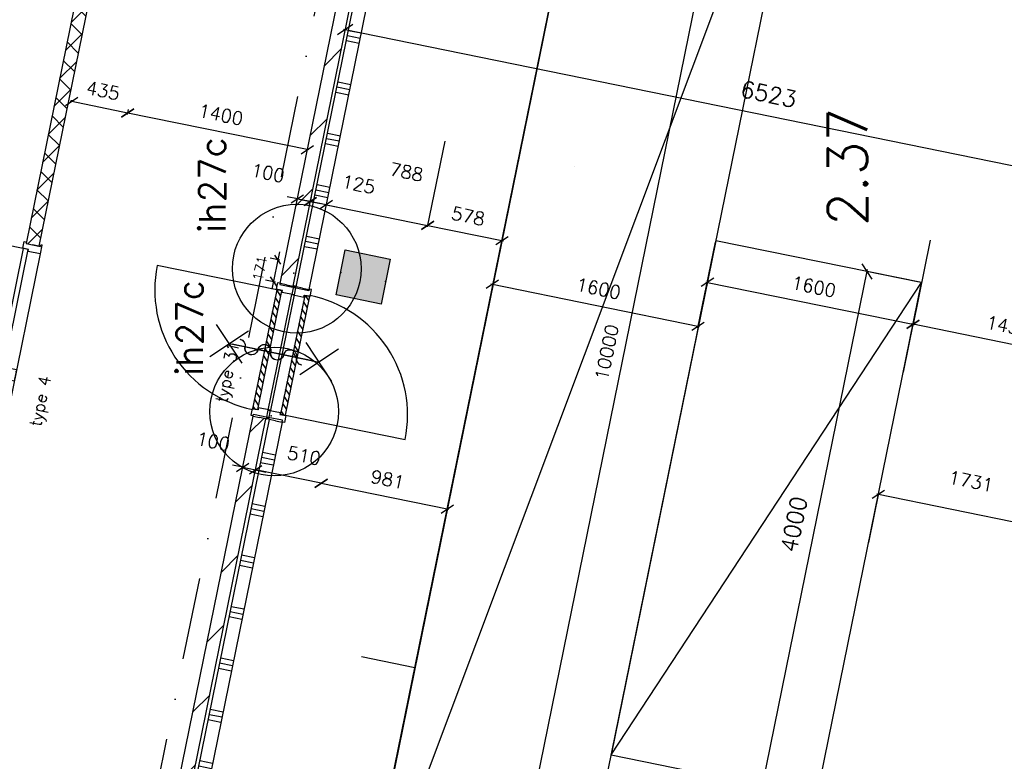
# Model space of a CAD drawing. Extents: x 7198 to 172353, y -998 to 131648.
# Tile 17 of 66: x 22300 to 29808, y 27014 to 32666. Entities that reach past the tile are written whole.
import ezdxf
from ezdxf.enums import TextEntityAlignment as Align

# ---------------------------------------------------------------- set-up
doc = ezdxf.new("R2010")
doc.units = 0
doc.header["$LTSCALE"] = 50
doc.header["$MEASUREMENT"] = 0
doc.header["$PDSIZE"] = -1
doc.linetypes.add('DASHDOT', pattern=[25, 12.5, -6.25, 0, -6.25])
doc.layers.get('0').update_dxf_attribs({"linetype": 'CONTINUOUS'})
doc.layers.get('DEFPOINTS').update_dxf_attribs({"linetype": 'CONTINUOUS'})
for name, color, linetype in [('00', 7, 'CONTINUOUS'), ('_BRANDCOMPART', 6, 'DASHDOT'), ('_DETAILNUMMERS', 4, 'CONTINUOUS'), ('_DETAILNUMMERSTEKST', 4, 'CONTINUOUS'), ('_INSTALLATIES', 4, 'CONTINUOUS'), ('A--A22--_F123-', 9, 'CONTINUOUS'), ('A--A28--_F12--', 7, 'CONTINUOUS'), ('A--A32--_F-2--', 9, 'CONTINUOUS'), ('A--L$7A1-_STRAMIEN', 1, 'CONTINUOUS'), ('A--L21--', 3, 'CONTINUOUS'), ('A--L22--_F-2--', 7, 'CONTINUOUS'), ('A--L22--_F-23-', 7, 'CONTINUOUS'), ('A--L28--', 7, 'CONTINUOUS'), ('A--L28--_F12--', 7, 'CONTINUOUS'), ('A--L32--', 7, 'CONTINUOUS'), ('A--L32--_F-23-', 2, 'CONTINUOUS'), ('A--L32--_F123-', 1, 'CONTINUOUS'), ('A--L32--_F123-DRAAIR', 7, 'CONTINUOUS'), ('A--L65--', 7, 'CONTINUOUS'), ('A--L65--_F-23-', 7, 'CONTINUOUS'), ('A--L65--_F123-', 7, 'CONTINUOUS'), ('A--M$1A-_F123-', 1, 'CONTINUOUS'), ('A--M1$A-_F123-', 1, 'CONTINUOUS'), ('A--T$1A-_F123-_RNR', 4, 'CONTINUOUS'), ('TEKST_KOZIJNMERK', 2, 'CONTINUOUS'), ('X--LR---_CP', 7, 'CONTINUOUS')]:
    doc.layers.add(name, color=color, linetype=linetype)
doc.styles.add('ALFA-0_25', font='ROMANS')
doc.styles.add('B-01', font='SIMPLEX.SHX', dxfattribs={"width": 0.8, "height": 4.5})
doc.styles.add('HIEMSTRA', font='romans.shx')
doc.dimstyles.get("Standard").update_dxf_attribs({"dimscale": 40, "dimtxt": 2.5, "dimasz": 2, "dimexe": 0.3, "dimexo": 0.3, "dimgap": 2, "dimtad": 1, "dimdec": 0, "dimzin": 0, "dimdsep": 46, "dimtxsty": 'HIEMSTRA', "dimblk1": 'OBLIQUE', "dimblk2": 'OBLIQUE', "dimsah": 1, "dimcen": -0.09, "dimdle": 0.3, "dimse1": 1, "dimclrd": 2, "dimclre": 2, "dimclrt": 3, "dimadec": 0, "dimazin": 0, "dimtfac": 1, "dimtdec": 4, "dimtofl": 0, "dimtmove": 2, "dimatfit": 3, "dimldrblk": 'OBLIQUE', "dimfxl": 1, "dimtvp": 625, "dimtolj": 1, "dimtzin": 0, "dimarcsym": 0})
doc.dimstyles.new('STANDARD$0', dxfattribs={"dimscale": 50, "dimtxt": 2.5, "dimasz": 2, "dimexe": 2, "dimexo": 0, "dimgap": 2, "dimtad": 1, "dimdec": 0, "dimzin": 0, "dimdsep": 46, "dimtxsty": 'ALFA-0_25', "dimblk1": 'OBLIQUE', "dimblk2": 'OBLIQUE', "dimsah": 1, "dimcen": -3, "dimdle": 2, "dimclrd": 1, "dimclre": 1, "dimclrt": 2, "dimadec": 0, "dimazin": 0, "dimtfac": 0.666667, "dimtofl": 0, "dimtmove": 2, "dimatfit": 3, "dimldrblk": 'OBLIQUE', "dimfxl": 1, "dimtvp": 0.833333, "dimtolj": 1, "dimtzin": 0, "dimarcsym": 0})

# ---------------------------------------------------------------- blocks, each defined once
blk = doc.blocks.new('dr_930type4')
at = {"layer": 'A--L32--_F123-', "color": 1}
for p, q in [((67, 0), (1307, 0)), ((1038, -139), (1322, -139)), ((1057, -93.8), (1307, -93.8))]:
    blk.add_line(p, q, dxfattribs=at)
at = {"layer": 'A--L32--_F123-'}
for points in [[(0, -9), (0, 0), (67, 0), (67, -93.8), (52, -93.8), (52, -139), (0, -139), (0, -121), (12, -121), (12, -9), (0, -9)], [(969, 0), (1055, 0), (1057, 0), (1057, -93.8), (1057, -93.8), (1040, -93.8), (1040, -137), (1038, -139), (986, -139), (984, -137), (984, -93.8), (969, -93.8), (967, -93.8), (967, 0)], [(1374, -9), (1374, 0), (1307, 0), (1307, -93.8), (1322, -93.8), (1322, -139), (1374, -139), (1374, -121), (1362, -121), (1362, -9), (1374, -9)], [(54, -95.6), (54, -135.6), (980.1, -135.6), (977.1, -95.6), (54, -95.6)]]:
    blk.add_lwpolyline(points, close=True, dxfattribs=at)
blk.add_point((1374, 0), dxfattribs=at)
blk.add_point((1374, 0), dxfattribs=at)
at = {"layer": 'A--L32--_F123-DRAAIR', "color": 1}
blk.add_lwpolyline([(54, -135.6), (54, -1065.6, 0.414214), (973, -135.8)], format="xyb", dxfattribs=at)
at = {"layer": 'X--LR---_CP', "color": 1, "linetype": 'Continuous'}
blk.add_point((0, 0), dxfattribs=at)
at = {"layer": 'X--LR---_CP', "color": 1}
blk.add_point((982, 0), dxfattribs=at)
blk = doc.blocks.new('*U858')
at = {"layer": 'A--A22--_F123-', "linetype": 'Continuous'}
h = blk.add_hatch(dxfattribs=at)
h.set_pattern_fill('ALFALINE', color=256, scale=300, style=0)
h.set_pattern_definition([(45, (-24334.9, -30644.65), (-212.132, 212.132), [])])
h.paths.add_polyline_path([(0, 0), (-49, 10), (1406.9, 7157.2), (1447.8, 7107.2), (1488.6, 7057.2), (49, -10)])
at = {"layer": 'A--L22--_F-2--', "color": 3, "linetype": 'Continuous'}
for points in [[(0, 0), (-49, 10), (1406.9, 7157.2), (1406.9, 7157.2)], [(0, 0), (49, -10), (1488.6, 7057.2), (1488.6, 7057.2)]]:
    blk.add_lwpolyline(points, dxfattribs=at)
blk = doc.blocks.new('*U857')
at = {"layer": 'A--A22--_F123-', "linetype": 'Continuous'}
h = blk.add_hatch(dxfattribs=at)
h.set_pattern_fill('ALFAKRS', color=256, scale=120, style=0)
h.set_pattern_definition([(45, (-23133.21, -34563.33), (-84.8528, 84.8528), []), (135, (-23133.21, -34563.33), (-84.8528, -84.8528), [])])
h.paths.add_polyline_path([(0, 0), (49, -10), (-687.2, -3623.9), (-736.2, -3613.9), (-785.1, -3603.9), (-49, 10)])
at = {"layer": 'A--L22--_F-2--', "color": 2, "linetype": 'Continuous'}
for points in [[(0, 0), (-49, 10), (-785.1, -3603.9), (-736.2, -3613.9)], [(0, 0), (49, -10), (-687.2, -3623.9), (-736.2, -3613.9)]]:
    blk.add_lwpolyline(points, dxfattribs=at)
blk = doc.blocks.new('_OBLIQUE')
at = {"color": 0, "linetype": 'ByBlock'}
blk.add_line((-0.5, -0.5), (0.5, 0.5), dxfattribs=at)
blk = doc.blocks.new('*D51')
at = {"layer": 'A--M$1A-_F123-', "color": 2, "linetype": 'Continuous', "lineweight": -2, "transparency": 16777216}
for p, q in [((25673.5, 29494.7), (25557.4, 28924.9)), ((24586.9, 29134.9), (25571.6, 28934.3))]:
    blk.add_line(p, q, dxfattribs=at)
at = {"layer": 'DEFPOINTS', "color": 0, "linetype": 'Continuous', "transparency": 16777216}
for p in [(24714.8, 29702.2), (25675.9, 29506.4), (25559.8, 28936.7)]:
    blk.add_point(p, dxfattribs=at)
at = {"layer": 'A--M$1A-_F123-', "color": 2, "linetype": 'Continuous', "lineweight": -2, "transparency": 16777216, "xscale": 80, "yscale": 80, "zscale": 80}
for p, rotation in [((24598.7, 29132.5), 168.4854747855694), ((25559.8, 28936.7), 348.4854747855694)]:
    blk.add_blockref('_OBLIQUE', p, dxfattribs=dict(at, rotation=rotation))
at = {"layer": 'A--M$1A-_F123-', "color": 3, "linetype": 'Continuous', "transparency": 16777216, "insert": (25105.2, 29162), "char_height": 100, "attachment_point": 5, "rotation": 348.48547, "style": 'HIEMSTRA'}
blk.add_mtext('\\A1;981', dxfattribs=at)
blk = doc.blocks.new('*D57')
at = {"color": 2, "linetype": 'ByBlock', "transparency": 16777216}
for p, q in [((25540.6, 31739), (25407.7, 31086.6)), ((24626.2, 31258), (25410.1, 31098.3))]:
    blk.add_line(p, q, dxfattribs=at)
at = {"layer": 'DEFPOINTS', "color": 0, "linetype": 'ByBlock', "transparency": 16777216}
for p in [(24770.9, 31908.1), (25543, 31750.8, -0.2), (25410.1, 31098.3)]:
    blk.add_point(p, dxfattribs=at)
at = {"color": 2, "linetype": 'ByBlock', "transparency": 16777216, "xscale": 80, "yscale": 80, "zscale": 80}
for p, rotation in [((24638, 31255.6), 168.4862879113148), ((25410.1, 31098.3), 348.4862879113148)]:
    blk.add_blockref('_OBLIQUE', p, dxfattribs=dict(at, rotation=rotation))
at = {"color": 3, "linetype": 'ByBlock', "transparency": 16777216, "insert": (25249, 31505), "char_height": 100, "attachment_point": 5, "rotation": 348.48629, "style": 'HIEMSTRA'}
blk.add_mtext('\\A1;788', dxfattribs=at)
blk = doc.blocks.new('*D58')
at = {"layer": 'A--M$1A-_F123-', "color": 2, "linetype": 'Continuous', "lineweight": -2, "transparency": 16777216}
for p, q in [((26107.3, 31623.6), (25974.4, 30971.1)), ((25398.4, 31100.7), (25988.6, 30980.5))]:
    blk.add_line(p, q, dxfattribs=at)
at = {"layer": 'DEFPOINTS', "color": 0, "linetype": 'Continuous', "transparency": 16777216}
for p in [(25543, 31750.8, -0.2), (26109.7, 31635.3), (25976.8, 30982.9)]:
    blk.add_point(p, dxfattribs=at)
at = {"layer": 'A--M$1A-_F123-', "color": 2, "linetype": 'Continuous', "lineweight": -2, "transparency": 16777216, "xscale": 80, "yscale": 80, "zscale": 80}
for p, rotation in [((25410.1, 31098.3), 168.4862354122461), ((25976.8, 30982.9), 348.4862354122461)]:
    blk.add_blockref('_OBLIQUE', p, dxfattribs=dict(at, rotation=rotation))
at = {"layer": 'A--M$1A-_F123-', "color": 3, "linetype": 'Continuous', "transparency": 16777216, "insert": (25719.4, 31168), "char_height": 100, "attachment_point": 5, "rotation": 348.48624, "style": 'HIEMSTRA'}
blk.add_mtext('\\A1;578', dxfattribs=at)
blk = doc.blocks.new('*D59')
at = {"layer": 'A--M$1A-_F123-', "color": 2, "linetype": 'Continuous', "lineweight": -2, "transparency": 16777216}
for p, q in [((27601.9, 30970.8), (27469, 30318.3)), ((25891.8, 30651.8), (27483.2, 30327.7))]:
    blk.add_line(p, q, dxfattribs=at)
at = {"layer": 'DEFPOINTS', "color": 0, "linetype": 'Continuous', "transparency": 16777216}
for p in [(26036.5, 31301.9, -0.2), (27604.3, 30982.5, -0.2), (27471.4, 30330.1)]:
    blk.add_point(p, dxfattribs=at)
at = {"layer": 'A--M$1A-_F123-', "color": 2, "linetype": 'Continuous', "lineweight": -2, "transparency": 16777216, "xscale": 80, "yscale": 80, "zscale": 80}
for p, rotation in [((25903.6, 30649.5), 168.4862902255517), ((27471.4, 30330.1), 348.4862902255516)]:
    blk.add_blockref('_OBLIQUE', p, dxfattribs=dict(at, rotation=rotation))
at = {"layer": 'A--M$1A-_F123-', "color": 3, "linetype": 'Continuous', "transparency": 16777216, "insert": (26713.5, 30617.2), "char_height": 100, "attachment_point": 5, "rotation": 348.48629, "style": 'HIEMSTRA'}
blk.add_mtext('\\A1;1600', dxfattribs=at)
blk = doc.blocks.new('*D60')
at = {"layer": 'A--M$1A-_F123-', "color": 2, "linetype": 'Continuous', "lineweight": -2, "transparency": 16777216}
for p, q in [((29242.9, 30984.8), (29110, 30332.4)), ((27532.9, 30665.9), (29124.2, 30341.8))]:
    blk.add_line(p, q, dxfattribs=at)
at = {"layer": 'DEFPOINTS', "color": 0, "linetype": 'Continuous', "transparency": 16777216}
for p in [(27677.5, 31316, -0.2), (29245.3, 30996.6, -0.2), (29112.4, 30344.2)]:
    blk.add_point(p, dxfattribs=at)
at = {"layer": 'A--M$1A-_F123-', "color": 2, "linetype": 'Continuous', "lineweight": -2, "transparency": 16777216, "xscale": 80, "yscale": 80, "zscale": 80}
for p, rotation in [((27544.6, 30663.5), 168.4862902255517), ((29112.4, 30344.2), 348.4862902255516)]:
    blk.add_blockref('_OBLIQUE', p, dxfattribs=dict(at, rotation=rotation))
at = {"layer": 'A--M$1A-_F123-', "color": 3, "linetype": 'Continuous', "transparency": 16777216, "insert": (28354.5, 30631.2), "char_height": 100, "attachment_point": 5, "rotation": 348.48629, "style": 'HIEMSTRA'}
blk.add_mtext('\\A1;1600', dxfattribs=at)
blk = doc.blocks.new('*D61')
at = {"layer": 'A--M$1A-_F123-', "color": 2, "linetype": 'Continuous', "lineweight": -2, "transparency": 16777216}
for p, q in [((29038.1, 29979.5), (29114.8, 30355.9)), ((30526.3, 30056.2), (29100.7, 30346.6))]:
    blk.add_line(p, q, dxfattribs=at)
at = {"layer": 'DEFPOINTS', "color": 0, "linetype": 'Continuous', "transparency": 16777216}
for p in [(29112.4, 30344.2), (29035.7, 29967.7), (30437.9, 29682.1)]:
    blk.add_point(p, dxfattribs=at)
at = {"layer": 'A--M$1A-_F123-', "color": 2, "linetype": 'Continuous', "lineweight": -2, "transparency": 16777216, "xscale": 80, "yscale": 80, "zscale": 80}
for p, rotation in [((29112.4, 30344.2), 168.4862903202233), ((30514.6, 30058.6), 348.4862903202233)]:
    blk.add_blockref('_OBLIQUE', p, dxfattribs=dict(at, rotation=rotation))
at = {"layer": 'A--M$1A-_F123-', "color": 3, "linetype": 'Continuous', "transparency": 16777216, "insert": (29839.5, 30328.7), "char_height": 100, "attachment_point": 5, "rotation": 348.48629, "style": 'HIEMSTRA'}
blk.add_mtext('\\A1;1431', dxfattribs=at)
blk = doc.blocks.new('*D62')
at = {"layer": 'A--M$1A-_F123-', "color": 2, "linetype": 'Continuous', "lineweight": -2, "transparency": 16777216}
for p, q in [((27960.6, 26812.5), (28765, 30761.4)), ((29157.4, 30666.1), (28747.3, 30749.7))]:
    blk.add_line(p, q, dxfattribs=at)
at = {"layer": 'DEFPOINTS', "color": 0, "linetype": 'Continuous', "transparency": 16777216}
for p in [(28762, 30746.7), (29172.1, 30663.2), (28373.7, 26743.6, -0.2)]:
    blk.add_point(p, dxfattribs=at)
at = {"layer": 'A--M$1A-_F123-', "color": 2, "linetype": 'Continuous', "lineweight": -2, "transparency": 16777216, "xscale": 100, "yscale": 100, "zscale": 100}
for p, rotation in [((28762, 30746.7), 78.48629033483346), ((27963.5, 26827.2), 258.4862903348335)]:
    blk.add_blockref('_OBLIQUE', p, dxfattribs=dict(at, rotation=rotation))
at = {"layer": 'A--M$1A-_F123-', "color": 3, "linetype": 'Continuous', "transparency": 16777216, "insert": (28203.5, 28819.4), "char_height": 125, "attachment_point": 5, "rotation": 78.48629, "style": 'HIEMSTRA'}
blk.add_mtext('\\A1;4000', dxfattribs=at)
blk = doc.blocks.new('*D63')
at = {"layer": 'A--M$1A-_F123-', "color": 2, "linetype": 'Continuous', "lineweight": -2, "transparency": 16777216}
for p, q in [((25904.1, 25193.4), (27904.9, 35015.7)), ((28396, 34903.4), (27890.7, 35006.3))]:
    blk.add_line(p, q, dxfattribs=at)
at = {"layer": 'DEFPOINTS', "color": 0, "linetype": 'Continuous', "transparency": 16777216}
for p in [(27902.5, 35003.9), (28407.8, 34901, -0.2), (26411.8, 25102.2)]:
    blk.add_point(p, dxfattribs=at)
at = {"layer": 'A--M$1A-_F123-', "color": 2, "linetype": 'Continuous', "lineweight": -2, "transparency": 16777216, "xscale": 80, "yscale": 80, "zscale": 80}
for p, rotation in [((27902.5, 35003.9), 78.48643322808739), ((25906.5, 25205.1), 258.4864332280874)]:
    blk.add_blockref('_OBLIQUE', p, dxfattribs=dict(at, rotation=rotation))
at = {"layer": 'A--M$1A-_F123-', "color": 3, "linetype": 'Continuous', "transparency": 16777216, "insert": (26777.1, 30130.5), "char_height": 100, "attachment_point": 5, "rotation": 78.48643, "style": 'HIEMSTRA'}
blk.add_mtext('\\A1;10000', dxfattribs=at)
blk = doc.blocks.new('Q0340081')
at = {"layer": 'A--A32--_F-2--'}
h = blk.add_hatch(dxfattribs=at)
h.set_pattern_fill('ALFALINE', color=9, scale=40, style=0, pattern_type=2)
h.set_pattern_definition([(45, (0, 0), (-28.2843, 28.2843), [])])
h.paths.add_polyline_path([(2, -1.6), (2, -41.6), (928.1, -41.6), (925.1, -1.6)])
at = {"layer": 'A--L32--_F-23-', "color": 2, "linetype": 'Continuous'}
blk.add_lwpolyline([(2, -1.6), (2, -41.6), (928.1, -41.6), (925.1, -1.6), (2, -1.6)], close=True, dxfattribs=at)
at = {"layer": 'A--L32--_F123-', "color": 1}
blk.add_lwpolyline([(2, -41.6), (2, -971.6, 0.414214), (932, -41.6)], format="xyb", dxfattribs=at)
blk = doc.blocks.new('DR_930')
at = {"layer": 'A--L32--_F-23-'}
for points in [[(0, -9), (0, 0), (67, 0), (67, -93.75), (52, -93.75), (52, -139), (0, -139), (0, -121), (12, -121), (12, -9), (0, -9)], [(1032, -9), (1032, 0), (965, 0), (965, -93.75), (980, -93.75), (980, -139), (1032, -139), (1032, -121), (1020, -121), (1020, -9), (1032, -9)]]:
    blk.add_lwpolyline(points, close=True, dxfattribs=at)
at = {"layer": 'A--L32--_F123-', "color": 1}
blk.add_line((67, 0), (965, 0), dxfattribs=at)
at = {"layer": 'X--LR---_CP', "linetype": 'Continuous'}
blk.add_point((0, 0), dxfattribs=at)
blk.add_point((0, 0), dxfattribs=at)
at = {"layer": 'X--LR---_CP', "color": 1, "linetype": 'Continuous'}
blk.add_point((1032, 0), dxfattribs=at)
blk.add_point((1032, 0), dxfattribs=at)
blk.add_point((1032, 0), dxfattribs=at)
at = {"layer": 'A--L32--', "linetype": 'Continuous'}
blk.add_blockref('Q0340081', (54, -95.57), dxfattribs=at)
blk = doc.blocks.new('*U824')
at = {"layer": 'A--A22--_F123-', "linetype": 'Continuous'}
h = blk.add_hatch(dxfattribs=at)
h.set_pattern_fill('ALFALINE', color=256, scale=300, style=0)
h.set_pattern_definition([(45, (-23276.04, -25446.4), (-212.132, 212.132), [])])
h.paths.add_polyline_path([(0, 0), (-59, -39), (803.9, 4197), (852.9, 4187), (901.9, 4177), (59, 39)])
at = {"layer": 'A--L22--_F-2--', "color": 3, "linetype": 'Continuous'}
for points in [[(-59, -39), (-59, -39), (803.9, 4197), (852.9, 4187)], [(59, 39), (59, 39), (901.9, 4177), (852.9, 4187)]]:
    blk.add_lwpolyline(points, dxfattribs=at)
blk = doc.blocks.new('*D69')
at = {"layer": 'A--M$1A-_F123-', "color": 2, "linetype": 'Continuous', "lineweight": -2, "transparency": 16777216}
for p, q in [((28773.8, 28681.8), (28850.5, 29058.3)), ((30556, 28698.6), (28836.3, 29048.9))]:
    blk.add_line(p, q, dxfattribs=at)
at = {"layer": 'DEFPOINTS', "color": 0, "linetype": 'Continuous', "transparency": 16777216}
for p in [(28848.1, 29046.5), (28771.4, 28670.1), (30467.5, 28324.6)]:
    blk.add_point(p, dxfattribs=at)
at = {"layer": 'A--M$1A-_F123-', "color": 2, "linetype": 'Continuous', "lineweight": -2, "transparency": 16777216, "xscale": 80, "yscale": 80, "zscale": 80}
for p, rotation in [((28848.1, 29046.5), 168.4862903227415), ((30544.2, 28701), 348.4862903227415)]:
    blk.add_blockref('_OBLIQUE', p, dxfattribs=dict(at, rotation=rotation))
at = {"layer": 'A--M$1A-_F123-', "color": 3, "linetype": 'Continuous', "transparency": 16777216, "insert": (29553.2, 29148.4), "char_height": 100, "attachment_point": 5, "rotation": 348.48629, "style": 'HIEMSTRA'}
blk.add_mtext('\\A1;1731', dxfattribs=at)
blk = doc.blocks.new('S060204-')
at = {"layer": 'A--L65--_F-23-', "color": 255}
blk.add_circle((0, 0), 0.0123, dxfattribs=at)
at = {"layer": 'A--L65--_F123-', "color": 1, "linetype": 'Continuous'}
for points in [[(-1.25, 6.25), (1.25, 3.75)], [(1.25, 6.25), (-1.25, 3.75)], [(0, 0), (0, 5)]]:
    blk.add_lwpolyline(points, dxfattribs=at)
blk = doc.blocks.new('S060205A')
at = {"layer": 'A--L65--_F-23-', "color": 255}
blk.add_circle((0, -0.0123), 0.0123, dxfattribs=at)
at = {"layer": 'A--L65--_F123-', "color": 1, "linetype": 'Continuous'}
blk.add_lwpolyline([(0, -0.0123), (0, 6.2377)], dxfattribs=at)
for points in [[(-0.5, 5.7377, 0.41), (0, 5.2377)], [(0, 4.2377, 1), (0, 5.2377)], [(0, 4.2377, 1), (0, 3.2377)], [(0, 2.2377, 1), (0, 3.2377)], [(0, 2.2377, 1), (0, 1.2377)], [(0.5, 0.7377, 0.41), (0, 1.2377)]]:
    blk.add_lwpolyline(points, format="xyb", dxfattribs=at)
at = {"layer": 'A--L65--', "xscale": -1}
blk.add_blockref('S060204-', (0, 1.4877), dxfattribs=at)
blk.add_blockref('S060204-', (0, 1.4877), dxfattribs=at)
at = {"layer": 'A--L65--', "rotation": 180}
blk.add_blockref('S060204-', (0, 4.4877), dxfattribs=at)
blk.add_blockref('S060204-', (0, 4.4877), dxfattribs=at)
blk = doc.blocks.new('S060205-')
at = {"layer": 'A--L65--_F-23-', "color": 255}
blk.add_circle((0, 0), 0.0123, dxfattribs=at)
at = {"layer": 'A--L65--_F123-', "color": 1, "linetype": 'Continuous'}
blk.add_lwpolyline([(0, 0), (0, 6.25)], dxfattribs=at)
for points in [[(-0.5, 5.75, 0.41), (0, 5.25)], [(0, 4.25, 1), (0, 5.25)], [(0, 4.25, 1), (0, 3.25)], [(0, 2.25, 1), (0, 3.25)], [(0, 2.25, 1), (0, 1.25)], [(0.5, 0.75, 0.41), (0, 1.25)]]:
    blk.add_lwpolyline(points, format="xyb", dxfattribs=at)
blk = doc.blocks.new('*D85')
at = {"color": 2, "linetype": 'ByBlock', "transparency": 16777216}
for p, q in [((24000.7, 29254.3), (23922.3, 29270.3)), ((24000.7, 29254.3), (24098.7, 29234.3)), ((24092.9, 29205.9), (24101.1, 29246.1)), ((24098.7, 29234.3), (24177.1, 29218.4))]:
    blk.add_line(p, q, dxfattribs=at)
at = {"layer": 'DEFPOINTS', "color": 0, "linetype": 'ByBlock', "transparency": 16777216}
for p in [(23992.5, 29214.1), (24098.7, 29234.3), (24090.5, 29194.2)]:
    blk.add_point(p, dxfattribs=at)
at = {"color": 2, "linetype": 'ByBlock', "transparency": 16777216, "xscale": 80, "yscale": 80, "zscale": 80}
for p, rotation in [((24000.7, 29254.3), 348.4862903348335), ((24098.7, 29234.3), 168.4862903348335)]:
    blk.add_blockref('_OBLIQUE', p, dxfattribs=dict(at, rotation=rotation))
at = {"color": 3, "linetype": 'ByBlock', "transparency": 16777216, "insert": (23775.7, 29451.8), "char_height": 100, "attachment_point": 5, "rotation": 348.48629, "style": 'HIEMSTRA'}
blk.add_mtext('\\A1;100', dxfattribs=at)
blk = doc.blocks.new('*D87')
at = {"color": 2, "linetype": 'ByBlock', "transparency": 16777216}
for p, q in [((24097.1, 29226.7), (24096.3, 29222.6)), ((24610.4, 29130.1), (24098.7, 29234.3))]:
    blk.add_line(p, q, dxfattribs=at)
at = {"layer": 'DEFPOINTS', "color": 0, "linetype": 'ByBlock', "transparency": 16777216}
for p in [(24098.7, 29234.3), (24099.5, 29238.4), (24599.5, 29136.6)]:
    blk.add_point(p, dxfattribs=at)
at = {"color": 2, "linetype": 'ByBlock', "transparency": 16777216, "xscale": 80, "yscale": 80, "zscale": 80}
for p, rotation in [((24098.7, 29234.3), 168.4862903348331), ((24598.7, 29132.5), 348.4862903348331)]:
    blk.add_blockref('_OBLIQUE', p, dxfattribs=dict(at, rotation=rotation))
at = {"color": 3, "linetype": 'ByBlock', "transparency": 16777216, "insert": (24468.5, 29342.6), "char_height": 100, "attachment_point": 5, "rotation": 348.48629, "style": 'HIEMSTRA'}
blk.add_mtext('\\A1;510', dxfattribs=at)
blk = doc.blocks.new('*D88')
at = {"color": 2, "linetype": 'ByBlock', "transparency": 16777216}
for p, q in [((24521.6, 31310.4), (24513.1, 31268.8)), ((24515.5, 31280.6), (24437.1, 31296.5)), ((24638, 31255.6), (24515.5, 31280.6)), ((24638, 31255.6), (24716.4, 31239.7))]:
    blk.add_line(p, q, dxfattribs=at)
at = {"layer": 'DEFPOINTS', "color": 0, "linetype": 'ByBlock', "transparency": 16777216}
for p in [(24524, 31322.1), (24515.5, 31280.6), (24646.5, 31297.2)]:
    blk.add_point(p, dxfattribs=at)
at = {"color": 2, "linetype": 'ByBlock', "transparency": 16777216, "xscale": 80, "yscale": 80, "zscale": 80}
for p, rotation in [((24515.5, 31280.6), 348.486304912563), ((24638, 31255.6), 168.486304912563)]:
    blk.add_blockref('_OBLIQUE', p, dxfattribs=dict(at, rotation=rotation))
at = {"color": 3, "linetype": 'ByBlock', "transparency": 16777216, "insert": (24884, 31411.4), "char_height": 100, "attachment_point": 5, "rotation": 348.4863, "style": 'HIEMSTRA'}
blk.add_mtext('\\A1;125', dxfattribs=at)
blk = doc.blocks.new('*D106')
at = {"layer": 'A--M$1A-_F123-', "color": 2, "lineweight": -2, "transparency": 16777216}
for p, q in [((24767.7, 32593.6), (31188.4, 31285.7)), ((31180.2, 31320.4), (31170.7, 31274))]:
    blk.add_line(p, q, dxfattribs=at)
at = {"layer": 'DEFPOINTS', "color": 0, "transparency": 16777216}
for p in [(24791.8, 32637.1), (31183.2, 31335.1), (31173.7, 31288.7)]:
    blk.add_point(p, dxfattribs=at)
at = {"layer": 'A--M$1A-_F123-', "color": 2, "lineweight": -2, "transparency": 16777216, "xscale": 100, "yscale": 100, "zscale": 100}
for p, rotation in [((24782.4, 32590.6), 168.4861995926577), ((31173.7, 31288.7), 348.4861995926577)]:
    blk.add_blockref('_OBLIQUE', p, dxfattribs=dict(at, rotation=rotation))
at = {"layer": 'A--M$1A-_F123-', "color": 3, "transparency": 16777216, "insert": (28010.5, 32098.9), "char_height": 125, "attachment_point": 5, "rotation": 348.4862, "style": 'HIEMSTRA'}
blk.add_mtext('\\A1;6523', dxfattribs=at)
blk = doc.blocks.new('*D114')
at = {"color": 2, "linetype": 'ByBlock', "transparency": 16777216}
for p, q in [((24417.5, 31300.5), (24339.1, 31316.5)), ((24417.5, 31300.5), (24515.5, 31280.6)), ((24509.7, 31252.2), (24517.9, 31292.3)), ((24515.5, 31280.6), (24593.9, 31264.6))]:
    blk.add_line(p, q, dxfattribs=at)
at = {"layer": 'DEFPOINTS', "color": 0, "linetype": 'ByBlock', "transparency": 16777216}
for p in [(24409.3, 31260.4), (24507.3, 31240.4), (24515.5, 31280.6)]:
    blk.add_point(p, dxfattribs=at)
at = {"color": 2, "linetype": 'ByBlock', "transparency": 16777216, "xscale": 80, "yscale": 80, "zscale": 80}
for p, rotation in [((24417.5, 31300.5), 348.4862903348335), ((24515.5, 31280.6), 168.4862903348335)]:
    blk.add_blockref('_OBLIQUE', p, dxfattribs=dict(at, rotation=rotation))
at = {"color": 3, "linetype": 'ByBlock', "transparency": 16777216, "insert": (24192.6, 31498), "char_height": 100, "attachment_point": 5, "rotation": 348.48629, "style": 'HIEMSTRA'}
blk.add_mtext('\\A1;100', dxfattribs=at)
blk = doc.blocks.new('*U801')
at = {"layer": 'A--A22--_F123-', "linetype": 'Continuous'}
h = blk.add_hatch(dxfattribs=at)
h.set_pattern_fill('ALFAPLST', color=256, scale=400, angle=168.48648, style=0)
h.set_pattern_definition([(168.486, (0, 0), (-79.84, -391.95), []), (168.486, (-8, -39.2), (-79.84, -391.95), []), (168.486, (-15.97, -78.4), (-79.84, -391.95), [])])
h.paths.add_polyline_path([(0, 0), (49, -10), (-768.8, -4024.6), (-827.8, -4063.7), (-886.7, -4102.7), (-49, 10)])
at = {"layer": 'A--L22--_F-23-', "color": 3, "linetype": 'Continuous'}
for points in [[(0, 0), (-49, 10), (-886.7, -4102.7), (-886.7, -4102.7)], [(0, 0), (49, -10), (-768.8, -4024.6), (-768.8, -4024.6)]]:
    blk.add_lwpolyline(points, dxfattribs=at)
blk = doc.blocks.new('*U796')
at = {"layer": 'A--A22--_F123-', "linetype": 'Continuous'}
h = blk.add_hatch(dxfattribs=at)
h.set_pattern_fill('ALFAPLST', color=256, scale=400, angle=-11.51369, style=0)
h.set_pattern_definition([(348.486, (0, 0), (79.84, 391.95), []), (348.486, (8, 39.2), (79.84, 391.95), []), (348.486, (15.97, 78.4), (79.84, 391.95), [])])
h.paths.add_polyline_path([(0, 0), (-49, 10), (1340.7, 6832.2), (1381.5, 6782.2), (1422.4, 6732.2), (49, -10)])
at = {"layer": 'A--L22--_F-23-', "color": 3, "linetype": 'Continuous'}
for points in [[(0, 0), (-49, 10), (1340.7, 6832.2), (1340.7, 6832.2)], [(0, 0), (49, -10), (1422.4, 6732.2), (1422.4, 6732.2)]]:
    blk.add_lwpolyline(points, dxfattribs=at)
blk = doc.blocks.new('*D116')
at = {"color": 2, "linetype": 'ByBlock', "transparency": 16777216}
for p, q in [((23134, 31952.1), (22684.2, 32043.7)), ((22696.7, 32044.7), (22698.4, 32053))]:
    blk.add_line(p, q, dxfattribs=at)
at = {"layer": 'DEFPOINTS', "color": 0, "linetype": 'ByBlock', "transparency": 16777216}
for p in [(22694.3, 32033), (22696, 32041.3), (23120.6, 31946.1)]:
    blk.add_point(p, dxfattribs=at)
at = {"color": 2, "linetype": 'ByBlock', "transparency": 16777216, "xscale": 80, "yscale": 80, "zscale": 80}
for p, rotation in [((22696, 32041.3), 168.4862903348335), ((23122.3, 31954.4), 348.4862903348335)]:
    blk.add_blockref('_OBLIQUE', p, dxfattribs=dict(at, rotation=rotation))
at = {"color": 3, "linetype": 'ByBlock', "transparency": 16777216, "insert": (22935.1, 32125.2), "char_height": 100, "attachment_point": 5, "rotation": 348.48629, "style": 'HIEMSTRA'}
blk.add_mtext('\\A1;435', dxfattribs=at)
blk = doc.blocks.new('*D117')
at = {"color": 2, "linetype": 'ByBlock', "transparency": 16777216}
for p, q in [((24505.6, 31672.7), (23110.5, 31956.8)), ((23127.8, 31981.9), (23119.9, 31942.7))]:
    blk.add_line(p, q, dxfattribs=at)
at = {"layer": 'DEFPOINTS', "color": 0, "linetype": 'ByBlock', "transparency": 16777216}
for p in [(23130.2, 31993.7), (23122.3, 31954.4), (24501.8, 31714.3)]:
    blk.add_point(p, dxfattribs=at)
at = {"color": 2, "linetype": 'ByBlock', "transparency": 16777216, "xscale": 80, "yscale": 80, "zscale": 80}
for p, rotation in [((23122.3, 31954.4), 168.4862903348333), ((24493.8, 31675.1), 348.4862903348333)]:
    blk.add_blockref('_OBLIQUE', p, dxfattribs=dict(at, rotation=rotation))
at = {"color": 3, "linetype": 'ByBlock', "transparency": 16777216, "insert": (23834, 31942.1), "char_height": 100, "attachment_point": 5, "rotation": 348.48629, "style": 'HIEMSTRA'}
blk.add_mtext('\\A1;1400', dxfattribs=at)
blk = doc.blocks.new('Q020437-')
at = {"layer": 'A--A28--_F12--', "color": 8}
for points in [[(-175, -175), (-175, 175), (175, 175)], [(-175, -175), (175, 175), (175, -175)]]:
    blk.add_solid(points, dxfattribs=at)
at = {"layer": 'A--L28--_F12--', "color": 3, "linetype": 'Continuous'}
blk.add_lwpolyline([(-175, -175), (-175, 175), (175, 175), (175, -175)], close=True, dxfattribs=at)
at = {"layer": 'X--LR---_CP'}
for p in [(-175, 0), (-175, 0), (175, 0)]:
    blk.add_point(p, dxfattribs=at)
blk = doc.blocks.new('*D447')
at = {"color": 1, "linetype": 'ByBlock', "transparency": 16777216}
for p, q in [((24280.3, 30895.6), (24222.2, 30610.7)), ((24283.8, 30833.7), (24209.5, 30848.8)), ((24249.7, 30666.3), (24175.4, 30681.5))]:
    blk.add_line(p, q, dxfattribs=at)
at = {"layer": 'DEFPOINTS', "color": 0, "linetype": 'ByBlock', "transparency": 16777216}
for p in [(24283.8, 30833.7), (24234.2, 30669.5), (24249.7, 30666.3)]:
    blk.add_point(p, dxfattribs=at)
at = {"color": 1, "linetype": 'ByBlock', "transparency": 16777216, "xscale": 60, "yscale": 60, "zscale": 60}
for p, rotation in [((24268.3, 30836.8), 78.4862676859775), ((24234.2, 30669.5), 258.4862676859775)]:
    blk.add_blockref('_OBLIQUE', p, dxfattribs=dict(at, rotation=rotation))
at = {"color": 2, "linetype": 'ByBlock', "transparency": 16777216, "insert": (24131.9, 30770.4), "char_height": 75, "attachment_point": 5, "rotation": 78.48627, "style": 'ALFA-0_25'}
blk.add_mtext('\\A1;171', dxfattribs=at)
blk = doc.blocks.new('DETAILNR')
at = {"layer": '_DETAILNUMMERS'}
blk.add_circle((32.9, -23.2), 490.7, dxfattribs=at)
at = {"layer": 'X--LR---_CP'}
blk.add_point((0, 0), dxfattribs=at)
at = {"layer": '_DETAILNUMMERSTEKST', "style": 'ALFA-0_25'}
blk.add_attdef('DETAILNR', text='', height=200, rotation=90, dxfattribs=at).set_placement((-618.4, 223.8), align=Align.RIGHT)

msp = doc.modelspace()

# ---------------------------------------------------------------- linework, layer by layer
at = {"layer": '_BRANDCOMPART'}
msp.add_lwpolyline([(23691, 20792), (23941.9, 22067), (23942, 22067.3), (24521.2, 25043.9), (23048.6, 25343.6), (25599.2, 37865.5), (25599.2, 37865.5), (39355.5, 37865.5), (39355.5, 37865.5), (39355.5, 28729.3)], dxfattribs=at)
at = {"layer": '_INSTALLATIES', "linetype": 'Continuous'}
for p, q in [((24844, 25421.5), (28407.8, 34901)), ((26532, 31549.3, -0.2), (26532, 31549.3, -0.2)), ((26811, 27062), (29177.2, 30662.1))]:
    msp.add_line(p, q, dxfattribs=at)
for points in [[(26411.8, 25102.2), (28407.8, 34901), (26840, 35220.4), (24844, 25421.5), (26411.8, 25102.2)], [(29177.2, 30662.1), (27609.4, 30981.5), (26811, 27062), (28378.8, 26742.6)]]:
    msp.add_lwpolyline(points, close=True, dxfattribs=at)
at = {"layer": 'A--L$7A1-_STRAMIEN', "color": 2}
msp.add_line((24844, 25421.5), (27675.9, 39327.6), dxfattribs=at)
at = {"layer": 'A--L$7A1-_STRAMIEN'}
msp.add_line((24906.7, 27812.4), (25313.4, 27729.6), dxfattribs=at)

# ---------------------------------------------------------------- block references
at = {"layer": '00', "linetype": 'Continuous'}
ref = msp.add_blockref('DETAILNR', (24389, 30735), dxfattribs=dict(at, rotation=90))
ref.add_attrib('DETAILNR', 'ih27c', dxfattribs={"layer": '_DETAILNUMMERSTEKST', "height": 200, "rotation": 90, "style": 'ALFA-0_25'}).set_placement((23867.9, 31770.7), align=Align.RIGHT)
ref = msp.add_blockref('DETAILNR', (24217.1, 29646.2), dxfattribs=dict(at, rotation=90))
ref.add_attrib('DETAILNR', 'ih27c', dxfattribs={"layer": '_DETAILNUMMERSTEKST', "height": 200, "rotation": 90, "style": 'ALFA-0_25'}).set_placement((23695.9, 30682), align=Align.RIGHT)
at = {"layer": 'A--L21--', "linetype": 'Continuous'}
for name, p in [('*U858', (24334.9, 30644.6)), ('*U796', (24457.4, 30619.7)), ('*U857', (23133.2, 34563.3)), ('*U824', (23276, 25446.4)), ('*U801', (24251.2, 29607.6))]:
    msp.add_blockref(name, p, dxfattribs=at)
at = {"layer": 'A--L28--', "linetype": 'Continuous', "rotation": 168.4862903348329}
msp.add_blockref('Q020437-', (24918.9, 30704.3), dxfattribs=at)
at = {"layer": 'A--L32--', "linetype": 'Continuous', "rotation": 258.4862903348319}
msp.add_blockref('dr_930type4', (22469.3, 30947), dxfattribs=at)
at = {"layer": 'A--L32--'}
for p, rotation in [((24405.3, 30634.6), 258.4862903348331), ((24182.3, 29624.7), 78.48598709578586)]:
    msp.add_blockref('DR_930', p, dxfattribs=dict(at, rotation=rotation))
at = {"layer": 'A--L65--', "xscale": -100, "yscale": 100, "zscale": 2, "rotation": 78.4862906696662}
for name in ['S060205A', 'S060205-']:
    msp.add_blockref(name, (24532.4, 30067), dxfattribs=at)

# ---------------------------------------------------------------- texts
at = {"layer": 'A--T$1A-_F123-_RNR', "style": 'ALFA-0_25'}
msp.add_text('2.37', height=300, rotation=90, dxfattribs=at).set_placement((28762.9, 31093.8))
at = {"layer": 'TEKST_KOZIJNMERK', "style": 'B-01'}
for s, p in [('type 31', (23880.9, 29742.7)), ('type 4', (22462, 29559.7))]:
    msp.add_text(s, height=90, rotation=78.486, dxfattribs=at).set_placement(p)

# ---------------------------------------------------------------- dimensions: what is measured, and where the dimension line sits
at = {"layer": 'A--M$1A-_F123-', "linetype": 'Continuous'}
for p1, p2, distance, picture, middle in [((26411.8, 25102.2), (28407.8, 34901, -0.2), 515.7, '*D63', (26777.1, 30130.5)), ((25543, 31750.8, -0.2), (26109.7, 31635.3), -665.8, '*D58', (25719.4, 31168)), ((27677.5, 31316, -0.2), (29245.3, 30996.6, -0.2), -665.8, '*D60', (28354.5, 30631.2)), ((26036.5, 31301.9, -0.2), (27604.3, 30982.5, -0.2), -665.8, '*D59', (26713.5, 30617.2)), ((30437.9, 29682.1), (29035.7, 29967.7), -384.2, '*D61', (29839.5, 30328.7)), ((24714.8, 29702.2), (25675.9, 29506.4), -581.5, '*D51', (25105.2, 29162))]:
    dim = msp.add_aligned_dim(p1=p1, p2=p2, distance=distance, dimstyle='Standard', dxfattribs=at)
    dim.commit()
    dim.dimension.update_dxf_attribs({"geometry": picture, "text_midpoint": middle})
at = {"layer": 'A--M$1A-_F123-'}
dim = msp.add_aligned_dim(p1=(24791.8, 32637.1), p2=(31183.2, 31335.1), distance=-47.4, dimstyle='Standard', override={"dimscale": 50, "dimtxsty": 'HIEMSTRA'}, dxfattribs=at)
dim.commit()
dim.dimension.update_dxf_attribs({"geometry": '*D106', "text_midpoint": (28010.5, 32098.9)})
for p1, p2, distance, picture, middle in [((23120.6, 31946.1), (22694.3, 32033), -8.5, '*D116', (22935.1, 32125.2)), ((24501.8, 31714.3), (23130.2, 31993.7), 40, '*D117', (23834, 31942.1))]:
    dim = msp.add_aligned_dim(p1=p1, p2=p2, distance=distance, dimstyle='Standard', dxfattribs=at)
    dim.commit()
    dim.dimension.update_dxf_attribs({"geometry": picture, "text_midpoint": middle})
at = {"layer": 'A--M$1A-_F123-', "linetype": 'Continuous'}
for base, p1, p2, angle, picture, middle in [((25410.1, 31098.3), (24770.9, 31908.1), (25543, 31750.8, -0.2), 348.48629, '*D57', (25249, 31505)), ((28848.1, 29046.5), (30467.5, 28324.6), (28771.4, 28670.1), 168.48629, '*D69', (29553.2, 29148.4))]:
    dim = msp.add_linear_dim(base=base, p1=p1, p2=p2, angle=angle, dimstyle='Standard', dxfattribs=at)
    dim.commit()
    dim.dimension.update_dxf_attribs({"geometry": picture, "text_midpoint": middle, "dimtype": 161})
at = {"layer": 'A--M$1A-_F123-'}
for base, p1, p2, angle, picture, middle in [((24515.5, 31280.6), (24409.3, 31260.4), (24507.3, 31240.4), 348.48629, '*D114', (24192.6, 31498)), ((24515.5, 31280.6), (24646.5, 31297.2), (24524, 31322.1), 168.4863, '*D88', (24884, 31411.4)), ((24098.7, 29234.3), (23992.5, 29214.1), (24090.5, 29194.2), 348.48629, '*D85', (23775.7, 29451.8)), ((24098.7, 29234.3), (24599.5, 29136.6), (24099.5, 29238.4), 168.48629, '*D87', (24468.5, 29342.6))]:
    dim = msp.add_linear_dim(base=base, p1=p1, p2=p2, angle=angle, dimstyle='Standard', dxfattribs=at)
    dim.commit()
    dim.dimension.update_dxf_attribs({"geometry": picture, "text_midpoint": middle, "dimtype": 161})
at = {"layer": 'A--M$1A-_F123-', "linetype": 'Continuous'}
dim = msp.add_aligned_dim(p1=(28373.7, 26743.6, -0.2), p2=(29172.1, 30663.2), distance=418.6, dimstyle='Standard', override={"dimscale": 50, "dimtxsty": 'HIEMSTRA'}, dxfattribs=at)
dim.commit()
dim.dimension.update_dxf_attribs({"geometry": '*D62', "text_midpoint": (28203.5, 28819.4)})
at = {"layer": 'A--M1$A-_F123-'}
dim = msp.add_linear_dim(base=(24234.2, 30669.5), p1=(24283.8, 30833.7), p2=(24249.7, 30666.3), angle=258.48627, dimstyle='STANDARD$0', override={"dimscale": 30, "dimblk1": 'OBLIQUE', "dimblk2": 'OBLIQUE'}, dxfattribs=at)
dim.commit()
dim.dimension.update_dxf_attribs({"geometry": '*D447', "text_midpoint": (24131.9, 30770.4), "dimtype": 161})

doc.saveas('drawing.dxf')
